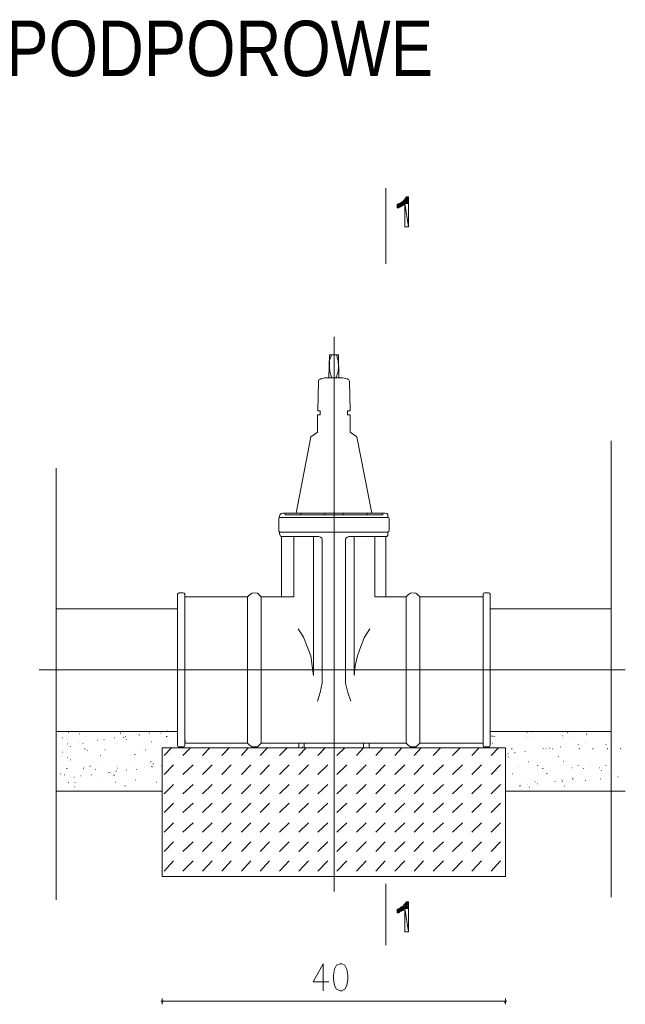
# Model space of a CAD drawing. Extents: x -34599 to 125690, y -105249 to 21518.
# Tile 19 of 64: x 64524 to 66163, y -39158 to -36494. Entities that reach past the tile are written whole.
import ezdxf

# ---------------------------------------------------------------- set-up
doc = ezdxf.new("R2010")
doc.units = 0
doc.header["$MEASUREMENT"] = 0
doc.layers.get('0').update_dxf_attribs({"linetype": 'CONTINUOUS'})
doc.layers.add('_S_EKO_teren', color=251, linetype='CONTINUOUS', lineweight=15)
doc.styles.add('ARIAL', font='ARIALN.TTF')

msp = doc.modelspace()

# ---------------------------------------------------------------- linework, layer by layer
at = {"color": 7, "linetype": 'Continuous', "lineweight": 15}
for points in [[(65514.92248, -37154.27457), (65514.92248, -36949.91213), (65514.92248, -36949.91213)], [(65374.83532, -37351.63265), (65374.83532, -38484.69052), (65374.83532, -38484.69052)], [(65349.29002, -37462.46631), (65387.19596, -37462.46631), (65386.37191, -37401.07517)], [(65360.00257, -37462.46631), (65362.06267, -37401.07517), (65362.06267, -37401.07517)], [(65362.06267, -37401.07517), (65386.37191, -37401.07517), (65386.37191, -37401.07517)], [(65367.41895, -37401.07517), (65362.06267, -37415.90793), (65362.06267, -37431.97675), (65363.29873, -37446.39749), (65367.41895, -37461.23025)], [(65374.83532, -37401.07517), (65374.83532, -38464.50148), (65374.83532, -38464.50148)], [(65374.83532, -37401.07517), (65374.83532, -38442.25235), (65374.83532, -38442.25235)], [(65380.1916, -37461.23025), (65385.13585, -37446.39749), (65386.37191, -37431.97675), (65385.13585, -37415.90793), (65381.01564, -37401.07517)], [(65338.98949, -37465.76248), (65349.29002, -37462.46631), (65349.29002, -37462.46631)], [(65374.83532, -37462.46631), (65397.9085, -37462.46631), (65409.44509, -37465.76248)], [(65387.19596, -37462.46631), (65374.83532, -37462.46631), (65374.83532, -37462.46631)], [(65330.33705, -37551.87487), (65332.39716, -37471.94279), (65332.39716, -37471.94279)], [(65338.98949, -37465.76248), (65335.69332, -37467.82258), (65333.63322, -37468.64662), (65332.39716, -37471.94279)], [(65418.09753, -37609.96984), (65418.09753, -37562.58742), (65410.68115, -37562.58742), (65410.68115, -37551.87487), (65418.09753, -37551.87487), (65416.03743, -37471.94279), (65414.80136, -37468.64662), (65412.74126, -37467.82258), (65409.44509, -37465.76248)], [(65329.51301, -37609.96984), (65329.51301, -37562.58742), (65336.92939, -37562.58742), (65336.92939, -37551.87487), (65330.33705, -37551.87487)], [(65272.24208, -37829.57706), (65311.38408, -37622.74249), (65329.51301, -37609.96984)], [(65435.81444, -37622.74249), (65418.09753, -37609.96984), (65418.09753, -37609.96984)], [(65476.1925, -37829.57706), (65435.81444, -37622.74249), (65435.81444, -37622.74249)], [(66124.71362, -37633.45504), (66124.71362, -38868.28211), (66124.71362, -38868.28211)], [(64622.4849, -37707.20681), (64622.4849, -38875.69848), (64622.4849, -38875.69848)], [(65374.83532, -38852.62531), (65374.83532, -37755.82529), (65374.83532, -37755.82529)], [(65235.57221, -37829.57706), (65232.27604, -37830.4011), (65228.97987, -37832.4612), (65226.91977, -37836.99344)], [(65226.91977, -37836.99344), (65226.91977, -37841.11365), (65226.91977, -37841.11365)], [(65235.57221, -37829.57706), (65464.24389, -37829.57706), (65464.24389, -37829.57706)], [(65241.75253, -37829.57706), (65241.75253, -37833.69727), (65374.83532, -37833.69727)], [(65284.19069, -37833.69727), (65284.19069, -37829.57706), (65284.19069, -37829.57706)], [(65349.29002, -37833.69727), (65349.29002, -37829.57706), (65399.14457, -37829.57706), (65399.14457, -37833.69727)], [(65506.68206, -37833.69727), (65374.83532, -37833.69727), (65374.83532, -37833.69727)], [(65512.86237, -37829.57706), (65463.41985, -37829.57706), (65463.41985, -37829.57706)], [(65464.24389, -37833.69727), (65464.24389, -37829.57706), (65464.24389, -37829.57706)], [(65506.68206, -37829.57706), (65506.68206, -37833.69727), (65506.68206, -37833.69727)], [(65520.27875, -37836.99344), (65520.27875, -37832.4612), (65516.98258, -37830.4011), (65512.86237, -37829.57706)], [(65520.27875, -37836.99344), (65520.27875, -37841.11365), (65522.33886, -37841.93769), (65523.57492, -37844.40981)], [(65228.97987, -37841.11365), (65224.85966, -37841.93769), (65224.85966, -37874.89937)], [(65228.97987, -37841.11365), (65374.83532, -37841.11365), (65374.83532, -37841.11365)], [(65520.27875, -37841.11365), (65374.83532, -37841.11365), (65374.83532, -37841.11365)], [(65523.57492, -37844.40981), (65523.57492, -37874.89937), (65523.57492, -37874.89937)], [(65224.85966, -37874.89937), (65224.85966, -37878.19554), (65228.97987, -37880.25565)], [(65226.91977, -37886.43596), (65226.91977, -37880.25565), (65226.91977, -37880.25565)], [(65226.91977, -37886.43596), (65230.21594, -37892.61628), (65235.57221, -37892.61628)], [(65374.83532, -37880.25565), (65228.97987, -37880.25565), (65228.97987, -37880.25565)], [(65374.83532, -37880.25565), (65520.27875, -37880.25565), (65520.27875, -37880.25565)], [(65514.09844, -37892.61628), (65516.98258, -37892.61628), (65520.27875, -37889.73213), (65520.27875, -37886.43596)], [(65520.27875, -37880.25565), (65522.33886, -37878.19554), (65523.57492, -37874.89937)], [(65520.27875, -37886.43596), (65520.27875, -37880.25565), (65520.27875, -37880.25565)], [(65232.27604, -38055.36459), (65232.27604, -37892.61628), (65232.27604, -37892.61628)], [(65333.63322, -37892.61628), (65235.57221, -37892.61628), (65235.57221, -37892.61628)], [(65265.23773, -38055.36459), (65265.23773, -37892.61628), (65265.23773, -37892.61628)], [(65318.80046, -37892.61628), (65318.80046, -38268.37947), (65315.50429, -38242.01012), (65311.38408, -38215.64077), (65301.9076, -38190.09547), (65291.60707, -38164.96219), (65277.59836, -38141.88901)], [(65329.51301, -38338.01102), (65336.92939, -38314.52582), (65341.87364, -38289.39254), (65341.87364, -37901.26872)], [(65341.87364, -37901.26872), (65341.0496, -37897.14851), (65337.75343, -37893.85234), (65333.63322, -37892.61628)], [(65414.80136, -37892.61628), (65410.68115, -37893.85234), (65406.56094, -37897.14851), (65405.32488, -37901.26872)], [(65405.32488, -37901.26872), (65405.32488, -38289.39254), (65411.5052, -38314.52582), (65420.15764, -38338.01102)], [(65414.80136, -37892.61628), (65514.09844, -37892.61628), (65514.09844, -37892.61628)], [(65471.66027, -38141.88901), (65456.82751, -38164.96219), (65446.52699, -38190.09547), (65437.87454, -38215.64077), (65431.69423, -38242.01012), (65428.39806, -38268.37947), (65428.39806, -37892.61628)], [(65471.66027, -38141.88901), (65456.82751, -38164.96219), (65446.52699, -38190.09547), (65437.87454, -38215.64077), (65431.69423, -38242.01012), (65428.39806, -38268.37947), (65428.39806, -37918.16158)], [(65484.43292, -38055.36459), (65484.43292, -37892.61628), (65484.43292, -37892.61628)], [(65514.92248, -38055.36459), (65514.92248, -37892.61628), (65514.92248, -37892.61628)], [(64954.98588, -38044.65204), (64952.92578, -38045.8881), (64950.86567, -38048.77225)], [(64950.86567, -38457.90915), (64950.86567, -38048.77225), (64950.86567, -38048.77225)], [(64965.28641, -38044.65204), (64954.98588, -38044.65204), (64954.98588, -38044.65204)], [(64970.64268, -38048.77225), (64968.58258, -38045.8881), (64965.28641, -38044.65204)], [(65177.47724, -38055.36459), (65172.12097, -38050.00832), (65166.7647, -38045.8881), (65158.52428, -38044.65204), (65153.168, -38045.8881), (65145.75162, -38050.00832), (65140.39535, -38055.36459), (64970.64268, -38055.36459)], [(64970.64268, -38457.90915), (64970.64268, -38048.77225), (64970.64268, -38048.77225)], [(65777.7919, -38055.36459), (65606.80317, -38055.36459), (65601.4469, -38050.00832), (65596.09062, -38045.8881), (65588.67424, -38044.65204), (65581.66989, -38045.8881), (65575.07755, -38050.00832), (65569.72128, -38055.36459)], [(65781.91211, -38044.65204), (65778.61595, -38045.8881), (65777.7919, -38048.77225)], [(65777.7919, -38457.90915), (65777.7919, -38048.77225), (65777.7919, -38048.77225)], [(65781.91211, -38044.65204), (65792.62466, -38044.65204), (65792.62466, -38044.65204)], [(65796.74487, -38048.77225), (65795.50881, -38045.8881), (65792.62466, -38044.65204)], [(65796.74487, -38457.90915), (65796.74487, -38048.77225), (65796.74487, -38048.77225)], [(65140.39535, -38451.72883), (65140.39535, -38055.36459), (65140.39535, -38055.36459)], [(65177.47724, -38451.72883), (65177.47724, -38055.36459), (65265.23773, -38055.36459)], [(65484.43292, -38055.36459), (65569.72128, -38055.36459), (65569.72128, -38451.72883)], [(65606.80317, -38451.72883), (65606.80317, -38055.36459), (65606.80317, -38055.36459)], [(64950.86567, -38087.91425), (64622.4849, -38087.91425), (64622.4849, -38087.91425)], [(65796.74487, -38087.91425), (66124.71362, -38087.91425), (66124.71362, -38087.91425)], [(64576.33854, -38253.54671), (66162.61956, -38253.54671), (66162.61956, -38253.54671)], [(64970.64268, -38378.80111), (64971.0547, -38378.80111), (64971.0547, -38378.80111)], [(64950.86567, -38420.00321), (64622.4849, -38420.00321), (64622.4849, -38420.00321)], [(64655.44658, -38423.29938), (64655.44658, -38422.88736), (64655.44658, -38422.88736)], [(64795.53374, -38424.53544), (64797.59384, -38424.53544), (64797.59384, -38424.53544)], [(64874.64178, -38424.53544), (64875.87784, -38424.53544), (64875.87784, -38424.53544)], [(64905.54336, -38424.53544), (64906.3674, -38424.53544), (64906.3674, -38424.53544)], [(64923.26026, -38419.17917), (64924.49632, -38419.17917), (64924.49632, -38419.17917)], [(64970.64268, -38412.58683), (64971.0547, -38412.58683), (64971.0547, -38412.58683)], [(65796.74487, -38420.00321), (66124.71362, -38420.00321), (66124.71362, -38420.00321)], [(65896.86598, -38423.29938), (65897.27801, -38422.88736), (65897.27801, -38422.88736)], [(65909.63864, -38421.23927), (65910.46268, -38421.23927), (65910.46268, -38421.23927)], [(66006.46358, -38423.29938), (66006.8756, -38422.88736), (66006.8756, -38422.88736)], [(66051.7859, -38421.23927), (66052.19792, -38420.82725), (66052.19792, -38420.82725)], [(64639.37776, -38436.89607), (64640.61383, -38436.89607), (64640.61383, -38436.89607)], [(64650.09031, -38438.95618), (64650.50233, -38438.95618), (64650.50233, -38438.95618)], [(64685.1121, -38448.43266), (64685.93614, -38448.43266), (64685.93614, -38448.43266)], [(64685.93614, -38426.59555), (64686.34816, -38426.18353), (64686.34816, -38426.18353)], [(64700.7689, -38434.01193), (64701.18092, -38433.59991), (64701.18092, -38433.59991)], [(64733.31856, -38443.48841), (64734.55462, -38443.48841), (64734.55462, -38443.48841)], [(64751.44749, -38441.42831), (64752.27153, -38441.42831), (64752.27153, -38441.42831)], [(64779.87694, -38436.89607), (64780.70098, -38436.89607), (64780.70098, -38436.89607)], [(64805.01022, -38436.07203), (64805.42224, -38435.66001), (64805.42224, -38435.66001)], [(64810.3665, -38434.01193), (64810.77852, -38433.59991), (64810.77852, -38433.59991)], [(64811.60256, -38441.42831), (64812.4266, -38441.42831), (64812.4266, -38441.42831)], [(64846.21233, -38428.65565), (64847.44839, -38428.65565), (64847.44839, -38428.65565)], [(64879.99805, -38448.43266), (64881.23411, -38448.43266), (64881.23411, -38448.43266)], [(64919.96409, -38434.01193), (64922.43622, -38434.01193), (64922.43622, -38434.01193)], [(64949.62961, -38438.95618), (64950.04163, -38438.95618), (64950.04163, -38438.95618)], [(64972.70279, -38446.37256), (64973.11481, -38446.37256), (64973.11481, -38446.37256)], [(65800.86508, -38432.77586), (65802.92519, -38432.77586), (65802.92519, -38432.77586)], [(65807.0454, -38434.01193), (65808.28146, -38434.01193), (65808.28146, -38434.01193)], [(65898.10205, -38434.01193), (65898.10205, -38433.59991), (65898.10205, -38433.59991)], [(65910.46268, -38432.77586), (65910.8747, -38432.36384), (65910.8747, -38432.36384)], [(65992.86689, -38431.5398), (65993.69093, -38431.5398), (65993.69093, -38431.5398)], [(66021.29634, -38432.77586), (66021.70836, -38432.36384), (66021.70836, -38432.36384)], [(66057.14217, -38427.41959), (66058.37823, -38427.41959), (66058.37823, -38427.41959)], [(64639.37776, -38476.03807), (64640.61383, -38476.03807), (64640.61383, -38476.03807)], [(64650.09031, -38477.27414), (64650.50233, -38476.86212), (64650.50233, -38476.86212)], [(64653.38648, -38453.78894), (64654.21052, -38453.78894), (64654.21052, -38453.78894)], [(64660.80286, -38460.38127), (64661.6269, -38460.38127), (64661.6269, -38460.38127)], [(64694.58858, -38451.72883), (64695.41262, -38451.72883), (64695.41262, -38451.72883)], [(64698.70879, -38466.56159), (64700.7689, -38466.56159), (64700.7689, -38466.56159)], [(64706.12517, -38471.91786), (64706.12517, -38471.50584), (64706.12517, -38471.50584)], [(64754.33163, -38469.85776), (64754.74365, -38469.44574), (64754.74365, -38469.44574)], [(64843.32818, -38469.85776), (64843.32818, -38469.44574), (64843.32818, -38469.44574)], [(64864.34125, -38469.85776), (64865.16529, -38469.85776), (64865.16529, -38469.85776)], [(64909.66357, -38812.65927), (64909.66357, -38464.50148), (64909.66357, -38464.50148)], [(64909.66357, -38464.50148), (65837.94698, -38464.50148), (65837.94698, -38464.50148)], [(64915.01984, -38484.69052), (64934.79685, -38464.50148), (64934.79685, -38464.50148)], [(64950.86567, -38457.90915), (64952.92578, -38461.20532), (64954.98588, -38461.20532)], [(64965.28641, -38461.20532), (64954.98588, -38461.20532), (64954.98588, -38461.20532)], [(64965.28641, -38461.20532), (64968.58258, -38461.20532), (64970.64268, -38457.90915)], [(64965.28641, -38484.69052), (64985.47544, -38464.50148), (64985.47544, -38464.50148)], [(64970.64268, -38451.72883), (65140.39535, -38451.72883), (65145.75162, -38457.08511), (65153.168, -38461.20532), (65166.7647, -38461.20532), (65172.12097, -38457.08511), (65177.47724, -38451.72883), (65508.74216, -38451.72883)], [(65018.0251, -38484.69052), (65038.21413, -38464.50148), (65038.21413, -38464.50148)], [(65070.76379, -38484.69052), (65090.12878, -38464.50148), (65090.12878, -38464.50148)], [(65123.50249, -38484.69052), (65141.63141, -38464.50148), (65141.63141, -38464.50148)], [(65174.18108, -38484.69052), (65194.37011, -38464.50148), (65194.37011, -38464.50148)], [(65226.91977, -38484.69052), (65247.1088, -38464.50148), (65247.1088, -38464.50148)], [(65278.83442, -38451.72883), (65278.83442, -38464.50148), (65293.66718, -38464.50148), (65293.66718, -38451.72883)], [(65278.83442, -38484.69052), (65298.61143, -38464.50148), (65298.61143, -38464.50148)], [(65288.3109, -38461.20532), (65289.13495, -38461.20532), (65289.13495, -38461.20532)], [(65330.33705, -38484.69052), (65350.52608, -38464.50148), (65350.52608, -38464.50148)], [(65382.2517, -38484.69052), (65403.26478, -38464.50148), (65403.26478, -38464.50148)], [(65434.9904, -38484.69052), (65453.94336, -38464.50148), (65453.94336, -38464.50148)], [(65453.94336, -38451.72883), (65453.94336, -38464.50148), (65469.60016, -38464.50148), (65469.60016, -38451.72883)], [(65487.72909, -38484.69052), (65506.68206, -38464.50148), (65506.68206, -38464.50148)], [(65508.74216, -38451.72883), (65569.72128, -38451.72883), (65575.07755, -38457.08511), (65581.66989, -38461.20532), (65596.09062, -38461.20532), (65601.4469, -38457.08511), (65606.80317, -38451.72883), (65777.7919, -38451.72883)], [(65539.23172, -38484.69052), (65558.18469, -38464.50148), (65558.18469, -38464.50148)], [(65591.14637, -38484.69052), (65610.09934, -38464.50148), (65610.09934, -38464.50148)], [(65642.649, -38484.69052), (65662.83803, -38464.50148), (65662.83803, -38464.50148)], [(65695.3877, -38484.69052), (65715.57673, -38464.50148), (65715.57673, -38464.50148)], [(65746.89033, -38484.69052), (65767.07936, -38464.50148), (65767.07936, -38464.50148)], [(65777.7919, -38457.90915), (65778.61595, -38461.20532), (65781.91211, -38461.20532)], [(65781.91211, -38461.20532), (65792.62466, -38461.20532), (65792.62466, -38461.20532)], [(65792.62466, -38461.20532), (65795.50881, -38461.20532), (65796.74487, -38457.90915)], [(65799.62902, -38484.69052), (65818.99401, -38464.50148), (65818.99401, -38464.50148)], [(65802.92519, -38451.72883), (65804.16125, -38451.72883), (65804.16125, -38451.72883)], [(65837.94698, -38812.65927), (65837.94698, -38464.50148), (65837.94698, -38464.50148)], [(65854.83984, -38466.56159), (65855.66388, -38466.56159), (65855.66388, -38466.56159)], [(65855.66388, -38466.56159), (65856.0759, -38466.14957), (65856.0759, -38466.14957)], [(65863.08026, -38478.09818), (65864.31632, -38478.09818), (65864.31632, -38478.09818)], [(65891.50971, -38473.97797), (65891.92173, -38473.56595), (65891.92173, -38473.56595)], [(65940.12819, -38466.56159), (65940.54022, -38466.14957), (65940.54022, -38466.14957)], [(65947.54457, -38466.56159), (65948.36862, -38466.56159), (65948.36862, -38466.56159)], [(65951.66478, -38459.14521), (65952.0768, -38458.73319), (65952.0768, -38458.73319)], [(65957.8451, -38465.32553), (65958.25712, -38465.32553), (65958.25712, -38465.32553)], [(65964.43744, -38466.56159), (65965.26148, -38466.56159), (65965.26148, -38466.56159)], [(65987.51061, -38461.20532), (65987.92264, -38461.20532), (65987.92264, -38461.20532)], [(66034.89303, -38455.025), (66035.30506, -38454.61298), (66035.30506, -38454.61298)], [(66038.1892, -38466.56159), (66038.60122, -38466.14957), (66038.60122, -38466.14957)], [(66074.03503, -38466.56159), (66075.2711, -38466.56159), (66075.2711, -38466.56159)], [(66109.88086, -38455.025), (66111.11693, -38455.025), (66111.11693, -38455.025)], [(66113.17703, -38466.56159), (66115.23714, -38466.56159), (66115.23714, -38466.56159)], [(66128.83383, -38451.72883), (66129.24585, -38451.72883), (66129.24585, -38451.72883)], [(66149.84691, -38466.56159), (66150.25893, -38466.14957), (66150.25893, -38466.14957)], [(64653.38648, -38491.69487), (64654.21052, -38491.69487), (64654.21052, -38491.69487)], [(64660.80286, -38497.05115), (64661.6269, -38497.05115), (64661.6269, -38497.05115)], [(64736.61473, -38500.34731), (64737.02675, -38499.93529), (64737.02675, -38499.93529)], [(64741.971, -38484.69052), (64742.79504, -38484.69052), (64742.79504, -38484.69052)], [(64834.67574, -38482.21839), (64835.9118, -38482.21839), (64835.9118, -38482.21839)], [(64877.93795, -38502.40742), (64879.17401, -38502.40742), (64879.17401, -38502.40742)], [(65838.77102, -38484.69052), (65840.00708, -38484.69052), (65840.00708, -38484.69052)], [(65845.36335, -38479.33424), (65845.36335, -38478.92222), (65845.36335, -38478.92222)], [(65845.36335, -38489.63477), (65846.1874, -38489.63477), (65846.1874, -38489.63477)], [(65900.16215, -38502.40742), (65900.9862, -38502.40742), (65900.9862, -38502.40742)], [(65982.15434, -38487.57466), (65982.56636, -38487.57466), (65982.56636, -38487.57466)], [(65994.92699, -38500.34731), (65996.16306, -38500.34731), (65996.16306, -38500.34731)], [(66070.73886, -38500.34731), (66071.15089, -38499.93529), (66071.15089, -38499.93529)], [(64650.09031, -38520.53635), (64652.15041, -38520.53635), (64652.15041, -38520.53635)], [(64695.41262, -38519.30028), (64697.47273, -38519.30028), (64697.47273, -38519.30028)], [(64713.54155, -38513.94401), (64715.60166, -38513.94401), (64715.60166, -38513.94401)], [(64727.96229, -38522.59645), (64729.19835, -38522.59645), (64729.19835, -38522.59645)], [(64765.04418, -38530.83687), (64766.28024, -38530.83687), (64766.28024, -38530.83687)], [(64783.99715, -38527.5407), (64785.23321, -38527.5407), (64785.23321, -38527.5407)], [(64787.29332, -38519.30028), (64788.11736, -38519.30028), (64788.11736, -38519.30028)], [(64812.4266, -38524.65656), (64813.66266, -38524.65656), (64813.66266, -38524.65656)], [(64825.19925, -38513.94401), (64825.61127, -38513.94401), (64825.61127, -38513.94401)], [(64840.03201, -38522.59645), (64840.85605, -38522.59645), (64840.85605, -38522.59645)], [(64861.04508, -38518.06422), (64861.4571, -38518.06422), (64861.4571, -38518.06422)], [(64879.17401, -38515.18007), (64879.99805, -38515.18007), (64879.99805, -38515.18007)], [(64882.05816, -38516.00411), (64883.29422, -38516.00411), (64883.29422, -38516.00411)], [(64884.11826, -38507.76369), (64885.35433, -38507.76369), (64885.35433, -38507.76369)], [(64907.60346, -38513.11997), (64908.4275, -38513.11997), (64908.4275, -38513.11997)], [(64915.01984, -38536.19315), (64940.15312, -38509.8238), (64940.15312, -38509.8238)], [(64965.28641, -38536.19315), (64992.89182, -38509.8238), (64992.89182, -38509.8238)], [(65018.0251, -38536.19315), (65044.39445, -38509.8238), (65044.39445, -38509.8238)], [(65070.76379, -38536.19315), (65096.3091, -38509.8238), (65096.3091, -38509.8238)], [(65123.50249, -38536.19315), (65149.04779, -38509.8238), (65149.04779, -38509.8238)], [(65174.18108, -38536.19315), (65199.72638, -38509.8238), (65199.72638, -38509.8238)], [(65226.91977, -38536.19315), (65253.28912, -38509.8238), (65253.28912, -38509.8238)], [(65278.83442, -38536.19315), (65305.20377, -38509.8238), (65305.20377, -38509.8238)], [(65330.33705, -38536.19315), (65357.94246, -38509.8238), (65357.94246, -38509.8238)], [(65382.2517, -38536.19315), (65408.62105, -38509.8238), (65408.62105, -38509.8238)], [(65434.9904, -38536.19315), (65461.35974, -38509.8238), (65461.35974, -38509.8238)], [(65487.72909, -38536.19315), (65512.86237, -38509.8238), (65512.86237, -38509.8238)], [(65539.23172, -38536.19315), (65565.60107, -38509.8238), (65565.60107, -38509.8238)], [(65591.14637, -38536.19315), (65616.27965, -38509.8238), (65616.27965, -38509.8238)], [(65642.649, -38536.19315), (65670.25441, -38509.8238), (65670.25441, -38509.8238)], [(65695.3877, -38536.19315), (65721.75704, -38509.8238), (65721.75704, -38509.8238)], [(65746.89033, -38536.19315), (65773.25967, -38509.8238), (65773.25967, -38509.8238)], [(65799.62902, -38536.19315), (65825.17432, -38509.8238), (65825.17432, -38509.8238)], [(65875.85291, -38518.06422), (65876.67695, -38518.06422), (65876.67695, -38518.06422)], [(65925.29544, -38511.8839), (65925.70746, -38511.47188), (65925.70746, -38511.47188)], [(65938.89213, -38520.53635), (65940.12819, -38520.53635), (65940.12819, -38520.53635)], [(66018.00017, -38518.06422), (66018.41219, -38518.06422), (66018.41219, -38518.06422)], [(66034.89303, -38511.8839), (66035.30506, -38511.47188), (66035.30506, -38511.47188)], [(66049.72579, -38520.53635), (66050.13781, -38520.12432), (66050.13781, -38520.12432)], [(66092.16396, -38518.06422), (66092.988, -38518.06422), (66092.988, -38518.06422)], [(66098.34427, -38525.4806), (66098.7563, -38525.4806), (66098.7563, -38525.4806)], [(66109.88086, -38511.8839), (66111.11693, -38511.8839), (66111.11693, -38511.8839)], [(66124.71362, -38520.53635), (66125.53766, -38520.53635), (66125.53766, -38520.53635)], [(64634.43351, -38534.95708), (64635.25755, -38534.95708), (64635.25755, -38534.95708)], [(64644.73404, -38537.42921), (64645.9701, -38537.42921), (64645.9701, -38537.42921)], [(64650.09031, -38551.84995), (64650.50233, -38551.84995), (64650.50233, -38551.84995)], [(64670.27934, -38543.60952), (64671.10338, -38543.60952), (64671.10338, -38543.60952)], [(64673.16349, -38558.44228), (64673.57551, -38558.03026), (64673.57551, -38558.03026)], [(64689.23231, -38540.31336), (64690.05635, -38540.31336), (64690.05635, -38540.31336)], [(64717.66176, -38537.42921), (64718.4858, -38537.42921), (64718.4858, -38537.42921)], [(64744.03111, -38551.84995), (64744.44313, -38551.84995), (64744.44313, -38551.84995)], [(64771.2245, -38532.89698), (64771.63652, -38532.89698), (64771.63652, -38532.89698)], [(64777.81683, -38538.25325), (64779.87694, -38538.25325), (64779.87694, -38538.25325)], [(64781.93704, -38557.20622), (64783.17311, -38557.20622), (64783.17311, -38557.20622)], [(64836.73584, -38551.0259), (64837.97191, -38551.0259), (64837.97191, -38551.0259)], [(64892.7707, -38557.20622), (64893.59475, -38557.20622), (64893.59475, -38557.20622)], [(65857.72399, -38534.95708), (65858.13601, -38534.95708), (65858.13601, -38534.95708)], [(65883.26929, -38556.38218), (65883.26929, -38555.97016), (65883.26929, -38555.97016)], [(65910.46268, -38551.0259), (65910.8747, -38550.61388), (65910.8747, -38550.61388)], [(65917.87906, -38556.38218), (65919.11512, -38556.38218), (65919.11512, -38556.38218)], [(65949.60468, -38534.13304), (65950.84074, -38534.13304), (65950.84074, -38534.13304)], [(65972.67786, -38555.14611), (65973.08988, -38554.73409), (65973.08988, -38554.73409)], [(65990.80678, -38551.84995), (65991.63082, -38551.84995), (65991.63082, -38551.84995)], [(65992.86689, -38555.14611), (65993.69093, -38555.14611), (65993.69093, -38555.14611)], [(66019.23623, -38547.72973), (66021.29634, -38547.72973), (66021.29634, -38547.72973)], [(66040.24931, -38534.95708), (66040.66133, -38534.95708), (66040.66133, -38534.95708)], [(66055.08207, -38553.08601), (66055.49409, -38552.67399), (66055.49409, -38552.67399)], [(66066.61865, -38551.84995), (66067.03068, -38551.84995), (66067.03068, -38551.84995)], [(66094.22406, -38547.72973), (66095.04811, -38547.72973), (66095.04811, -38547.72973)], [(66116.06118, -38534.95708), (66116.4732, -38534.95708), (66116.4732, -38534.95708)], [(66142.43053, -38542.37346), (66143.66659, -38542.37346), (66143.66659, -38542.37346)], [(64909.66357, -38581.51546), (64622.4849, -38581.51546), (64622.4849, -38581.51546)], [(64655.44658, -38558.44228), (64656.27063, -38558.44228), (64656.27063, -38558.44228)], [(64672.33945, -38569.97887), (64673.16349, -38569.97887), (64673.16349, -38569.97887)], [(64808.30639, -38566.6827), (64810.3665, -38566.6827), (64810.3665, -38566.6827)], [(64915.01984, -38588.93184), (64940.15312, -38563.79856), (64940.15312, -38563.79856)], [(64965.28641, -38588.93184), (64992.89182, -38563.79856), (64992.89182, -38563.79856)], [(65018.0251, -38588.93184), (65044.39445, -38563.79856), (65044.39445, -38563.79856)], [(65070.76379, -38588.93184), (65096.3091, -38563.79856), (65096.3091, -38563.79856)], [(65123.50249, -38588.93184), (65149.04779, -38563.79856), (65149.04779, -38563.79856)], [(65174.18108, -38588.93184), (65199.72638, -38563.79856), (65199.72638, -38563.79856)], [(65226.91977, -38588.93184), (65253.28912, -38563.79856), (65253.28912, -38563.79856)], [(65278.83442, -38588.93184), (65305.20377, -38563.79856), (65305.20377, -38563.79856)], [(65330.33705, -38588.93184), (65357.94246, -38563.79856), (65357.94246, -38563.79856)], [(65382.2517, -38588.93184), (65408.62105, -38563.79856), (65408.62105, -38563.79856)], [(65434.9904, -38588.93184), (65461.35974, -38563.79856), (65461.35974, -38563.79856)], [(65487.72909, -38588.93184), (65512.86237, -38563.79856), (65512.86237, -38563.79856)], [(65539.23172, -38588.93184), (65565.60107, -38563.79856), (65565.60107, -38563.79856)], [(65591.14637, -38588.93184), (65616.27965, -38563.79856), (65616.27965, -38563.79856)], [(65642.649, -38588.93184), (65670.25441, -38563.79856), (65670.25441, -38563.79856)], [(65695.3877, -38588.93184), (65721.75704, -38563.79856), (65721.75704, -38563.79856)], [(65746.89033, -38588.93184), (65773.25967, -38563.79856), (65773.25967, -38563.79856)], [(65799.62902, -38588.93184), (65825.17432, -38563.79856), (65825.17432, -38563.79856)], [(65837.94698, -38581.51546), (66162.61956, -38581.51546), (66162.61956, -38581.51546)], [(65876.67695, -38566.6827), (65878.73706, -38566.6827), (65878.73706, -38566.6827)], [(65896.86598, -38564.6226), (65897.27801, -38564.21058), (65897.27801, -38564.21058)], [(65902.22226, -38570.80291), (65903.0463, -38570.80291), (65903.0463, -38570.80291)], [(65924.47139, -38561.32643), (65925.29544, -38561.32643), (65925.29544, -38561.32643)], [(65998.22316, -38567.91877), (65998.22316, -38567.50674), (65998.22316, -38567.50674)], [(64915.01984, -38639.61043), (64940.15312, -38614.06512), (64940.15312, -38614.06512)], [(64965.28641, -38639.61043), (64992.89182, -38614.06512), (64992.89182, -38614.06512)], [(65018.0251, -38639.61043), (65044.39445, -38614.06512), (65044.39445, -38614.06512)], [(65070.76379, -38639.61043), (65096.3091, -38614.06512), (65096.3091, -38614.06512)], [(65123.50249, -38639.61043), (65149.04779, -38614.06512), (65149.04779, -38614.06512)], [(65174.18108, -38639.61043), (65199.72638, -38614.06512), (65199.72638, -38614.06512)], [(65226.91977, -38639.61043), (65253.28912, -38614.06512), (65253.28912, -38614.06512)], [(65278.83442, -38639.61043), (65305.20377, -38614.06512), (65305.20377, -38614.06512)], [(65330.33705, -38639.61043), (65357.94246, -38614.06512), (65357.94246, -38614.06512)], [(65382.2517, -38639.61043), (65408.62105, -38614.06512), (65408.62105, -38614.06512)], [(65434.9904, -38639.61043), (65461.35974, -38614.06512), (65461.35974, -38614.06512)], [(65487.72909, -38639.61043), (65512.86237, -38614.06512), (65512.86237, -38614.06512)], [(65539.23172, -38639.61043), (65565.60107, -38614.06512), (65565.60107, -38614.06512)], [(65591.14637, -38639.61043), (65616.27965, -38614.06512), (65616.27965, -38614.06512)], [(65642.649, -38639.61043), (65670.25441, -38614.06512), (65670.25441, -38614.06512)], [(65695.3877, -38639.61043), (65721.75704, -38614.06512), (65721.75704, -38614.06512)], [(65746.89033, -38639.61043), (65773.25967, -38614.06512), (65773.25967, -38614.06512)], [(65799.62902, -38639.61043), (65825.17432, -38614.06512), (65825.17432, -38614.06512)], [(64915.01984, -38692.34912), (64940.15312, -38666.80382), (64940.15312, -38666.80382)], [(64965.28641, -38692.34912), (64992.89182, -38666.80382), (64992.89182, -38666.80382)], [(65018.0251, -38692.34912), (65044.39445, -38666.80382), (65044.39445, -38666.80382)], [(65070.76379, -38692.34912), (65096.3091, -38666.80382), (65096.3091, -38666.80382)], [(65123.50249, -38692.34912), (65149.04779, -38666.80382), (65149.04779, -38666.80382)], [(65174.18108, -38692.34912), (65199.72638, -38666.80382), (65199.72638, -38666.80382)], [(65226.91977, -38692.34912), (65253.28912, -38666.80382), (65253.28912, -38666.80382)], [(65278.83442, -38692.34912), (65305.20377, -38666.80382), (65305.20377, -38666.80382)], [(65330.33705, -38692.34912), (65357.94246, -38666.80382), (65357.94246, -38666.80382)], [(65382.2517, -38692.34912), (65408.62105, -38666.80382), (65408.62105, -38666.80382)], [(65434.9904, -38692.34912), (65461.35974, -38666.80382), (65461.35974, -38666.80382)], [(65487.72909, -38692.34912), (65512.86237, -38666.80382), (65512.86237, -38666.80382)], [(65539.23172, -38692.34912), (65565.60107, -38666.80382), (65565.60107, -38666.80382)], [(65591.14637, -38692.34912), (65616.27965, -38666.80382), (65616.27965, -38666.80382)], [(65642.649, -38692.34912), (65670.25441, -38666.80382), (65670.25441, -38666.80382)], [(65695.3877, -38692.34912), (65721.75704, -38666.80382), (65721.75704, -38666.80382)], [(65746.89033, -38692.34912), (65773.25967, -38666.80382), (65773.25967, -38666.80382)], [(65799.62902, -38692.34912), (65825.17432, -38666.80382), (65825.17432, -38666.80382)], [(64915.01984, -38745.08781), (64940.15312, -38718.71847), (64940.15312, -38718.71847)], [(64965.28641, -38745.08781), (64992.89182, -38718.71847), (64992.89182, -38718.71847)], [(65018.0251, -38745.08781), (65044.39445, -38718.71847), (65044.39445, -38718.71847)], [(65070.76379, -38745.08781), (65096.3091, -38718.71847), (65096.3091, -38718.71847)], [(65123.50249, -38745.08781), (65149.04779, -38718.71847), (65149.04779, -38718.71847)], [(65174.18108, -38745.08781), (65199.72638, -38718.71847), (65199.72638, -38718.71847)], [(65226.91977, -38745.08781), (65253.28912, -38718.71847), (65253.28912, -38718.71847)], [(65278.83442, -38745.08781), (65305.20377, -38718.71847), (65305.20377, -38718.71847)], [(65330.33705, -38745.08781), (65357.94246, -38718.71847), (65357.94246, -38718.71847)], [(65382.2517, -38745.08781), (65408.62105, -38718.71847), (65408.62105, -38718.71847)], [(65434.9904, -38745.08781), (65461.35974, -38718.71847), (65461.35974, -38718.71847)], [(65487.72909, -38745.08781), (65512.86237, -38718.71847), (65512.86237, -38718.71847)], [(65539.23172, -38745.08781), (65565.60107, -38718.71847), (65565.60107, -38718.71847)], [(65591.14637, -38745.08781), (65616.27965, -38718.71847), (65616.27965, -38718.71847)], [(65642.649, -38745.08781), (65670.25441, -38718.71847), (65670.25441, -38718.71847)], [(65695.3877, -38745.08781), (65721.75704, -38718.71847), (65721.75704, -38718.71847)], [(65746.89033, -38745.08781), (65773.25967, -38718.71847), (65773.25967, -38718.71847)], [(65799.62902, -38745.08781), (65825.17432, -38718.71847), (65825.17432, -38718.71847)], [(64915.01984, -38797.82651), (64940.15312, -38770.2211), (64940.15312, -38770.2211)], [(64965.28641, -38797.82651), (64992.89182, -38770.2211), (64992.89182, -38770.2211)], [(65018.0251, -38797.82651), (65044.39445, -38770.2211), (65044.39445, -38770.2211)], [(65070.76379, -38797.82651), (65096.3091, -38770.2211), (65096.3091, -38770.2211)], [(65123.50249, -38797.82651), (65149.04779, -38770.2211), (65149.04779, -38770.2211)], [(65174.18108, -38797.82651), (65199.72638, -38770.2211), (65199.72638, -38770.2211)], [(65226.91977, -38797.82651), (65253.28912, -38770.2211), (65253.28912, -38770.2211)], [(65278.83442, -38797.82651), (65305.20377, -38770.2211), (65305.20377, -38770.2211)], [(65330.33705, -38797.82651), (65357.94246, -38770.2211), (65357.94246, -38770.2211)], [(65382.2517, -38797.82651), (65408.62105, -38770.2211), (65408.62105, -38770.2211)], [(65434.9904, -38797.82651), (65461.35974, -38770.2211), (65461.35974, -38770.2211)], [(65487.72909, -38797.82651), (65512.86237, -38770.2211), (65512.86237, -38770.2211)], [(65539.23172, -38797.82651), (65565.60107, -38770.2211), (65565.60107, -38770.2211)], [(65591.14637, -38797.82651), (65616.27965, -38770.2211), (65616.27965, -38770.2211)], [(65642.649, -38797.82651), (65670.25441, -38770.2211), (65670.25441, -38770.2211)], [(65695.3877, -38797.82651), (65721.75704, -38770.2211), (65721.75704, -38770.2211)], [(65746.89033, -38797.82651), (65773.25967, -38770.2211), (65773.25967, -38770.2211)], [(65799.62902, -38797.82651), (65825.17432, -38770.2211), (65825.17432, -38770.2211)], [(64909.66357, -38812.65927), (65837.94698, -38812.65927), (65837.94698, -38812.65927)], [(65514.92248, -38998.06873), (65514.92248, -38832.43628), (65514.92248, -38832.43628)], [(65360.00257, -39097.36581), (65317.97642, -39097.36581), (65345.16981, -39048.74732), (65345.16981, -39121.67505)], [(64909.66357, -39142.68812), (64909.66357, -39158.34492), (64909.66357, -39158.34492)], [(65837.94698, -39158.34492), (65837.94698, -39142.68812), (65837.94698, -39142.68812)], [(65833.41474, -39150.1045), (64905.54336, -39150.1045), (64905.54336, -39150.1045)], [(64912.54771, -39148.86844), (64908.4275, -39153.40067), (64908.4275, -39153.40067)], [(65833.41474, -39150.1045), (65842.06719, -39150.1045), (65842.06719, -39150.1045)], [(65835.47485, -39153.40067), (65840.00708, -39148.86844), (65840.00708, -39148.86844)]]:
    msp.add_lwpolyline(points, dxfattribs=at)
at = {"color": 7, "linetype": 'Continuous', "lineweight": 5}
for points in [[(65558.18469, -36986.582), (65576.31361, -36986.582), (65560.24479, -36985.75796)], [(65560.24479, -36985.75796), (65576.31361, -36985.75796), (65561.48086, -36984.5219)], [(65576.31361, -36986.582), (65560.24479, -36985.75796), (65576.31361, -36985.75796)], [(65561.48086, -36984.5219), (65576.31361, -36984.5219), (65563.54096, -36982.46179)], [(65576.31361, -36985.75796), (65561.48086, -36984.5219), (65576.31361, -36984.5219)], [(65563.54096, -36982.46179), (65576.31361, -36982.46179), (65565.60107, -36980.40169)], [(65576.31361, -36984.5219), (65563.54096, -36982.46179), (65576.31361, -36982.46179)], [(65565.60107, -36979.16563), (65576.31361, -36979.16563), (65567.66117, -36977.10552)], [(65565.60107, -36980.40169), (65576.31361, -36980.40169), (65565.60107, -36979.16563)], [(65576.31361, -36980.40169), (65565.60107, -36979.16563), (65576.31361, -36979.16563)], [(65576.31361, -36982.46179), (65565.60107, -36980.40169), (65576.31361, -36980.40169)], [(65567.66117, -36977.10552), (65576.31361, -36977.10552), (65568.89723, -36975.04541)], [(65576.31361, -36979.16563), (65567.66117, -36977.10552), (65576.31361, -36977.10552)], [(65568.89723, -36975.04541), (65576.31361, -36975.04541), (65569.72128, -36972.98531)], [(65576.31361, -36977.10552), (65568.89723, -36975.04541), (65576.31361, -36975.04541)], [(65576.31361, -36975.04541), (65569.72128, -36972.98531), (65576.31361, -36972.98531)], [(65545.41204, -36993.17434), (65563.54096, -36993.17434), (65548.7082, -36993.17434)], [(65545.41204, -36993.99838), (65563.54096, -36993.99838), (65545.41204, -36993.17434)], [(65563.54096, -36993.99838), (65545.41204, -36993.17434), (65563.54096, -36993.17434)], [(65545.41204, -36995.23445), (65561.48086, -36995.23445), (65545.41204, -36993.99838)], [(65561.48086, -36995.23445), (65545.41204, -36993.99838), (65563.54096, -36993.99838)], [(65545.41204, -36996.05849), (65560.24479, -36996.05849), (65545.41204, -36995.23445)], [(65560.24479, -36996.05849), (65545.41204, -36995.23445), (65561.48086, -36995.23445)], [(65545.41204, -36997.29455), (65558.18469, -36997.29455), (65545.41204, -36996.05849)], [(65558.18469, -36997.29455), (65545.41204, -36996.05849), (65560.24479, -36996.05849)], [(65545.41204, -36998.11859), (65557.36065, -36998.11859), (65545.41204, -36997.29455)], [(65557.36065, -36998.11859), (65545.41204, -36997.29455), (65558.18469, -36997.29455)], [(65545.41204, -36999.35466), (65555.30054, -36999.35466), (65545.41204, -36998.11859)], [(65555.30054, -36999.35466), (65545.41204, -36998.11859), (65557.36065, -36998.11859)], [(65545.41204, -37000.59072), (65552.82841, -37000.59072), (65545.41204, -36999.35466)], [(65552.82841, -37000.59072), (65545.41204, -36999.35466), (65555.30054, -36999.35466)], [(65545.41204, -37000.59072), (65550.76831, -37000.59072)], [(65550.76831, -37000.59072), (65545.41204, -37000.59072), (65552.82841, -37000.59072)], [(65545.41204, -37002.65082), (65548.7082, -37002.65082), (65545.41204, -37000.59072)], [(65548.7082, -37002.65082), (65545.41204, -37000.59072), (65550.76831, -37000.59072)], [(65545.41204, -37002.65082), (65547.88416, -37002.65082)], [(65547.88416, -37002.65082), (65545.41204, -37002.65082), (65548.7082, -37002.65082)], [(65548.7082, -36993.17434), (65565.60107, -36993.17434), (65550.76831, -36991.11424)], [(65563.54096, -36993.17434), (65548.7082, -36993.17434), (65565.60107, -36993.17434)], [(65552.82841, -36989.87817), (65550.76831, -36991.11424), (65565.60107, -36991.11424)], [(65565.60107, -36993.17434), (65550.76831, -36991.11424), (65565.60107, -36991.11424)], [(65552.82841, -36989.87817), (65576.31361, -36989.87817), (65555.30054, -36989.87817)], [(65565.60107, -36991.11424), (65576.31361, -36991.11424), (65552.82841, -36989.87817)], [(65576.31361, -36991.11424), (65552.82841, -36989.87817), (65576.31361, -36989.87817)], [(65555.30054, -36989.87817), (65576.31361, -36989.87817), (65556.12458, -36987.81807)], [(65576.31361, -36989.87817), (65555.30054, -36989.87817)], [(65556.12458, -36987.81807), (65576.31361, -36987.81807), (65558.18469, -36986.582)], [(65576.31361, -36989.87817), (65556.12458, -36987.81807), (65576.31361, -36987.81807)], [(65576.31361, -36987.81807), (65558.18469, -36986.582), (65576.31361, -36986.582)], [(65565.60107, -37054.15345), (65576.31361, -37054.15345), (65565.60107, -36991.11424)], [(65576.31361, -37054.15345), (65565.60107, -36991.11424), (65576.31361, -36991.11424)], [(65545.41204, -38901.24379), (65563.54096, -38901.24379), (65548.7082, -38900.00773)], [(65545.41204, -38903.30389), (65561.48086, -38903.30389), (65545.41204, -38901.24379)], [(65561.48086, -38903.30389), (65545.41204, -38901.24379), (65563.54096, -38901.24379)], [(65545.41204, -38904.12794), (65560.24479, -38904.12794), (65545.41204, -38903.30389)], [(65560.24479, -38904.12794), (65545.41204, -38903.30389), (65561.48086, -38903.30389)], [(65545.41204, -38904.12794), (65558.18469, -38904.12794)], [(65558.18469, -38904.12794), (65545.41204, -38904.12794), (65560.24479, -38904.12794)], [(65545.41204, -38906.60006), (65557.36065, -38906.60006), (65545.41204, -38904.12794)], [(65557.36065, -38906.60006), (65545.41204, -38904.12794), (65558.18469, -38904.12794)], [(65548.7082, -38900.00773), (65565.60107, -38900.00773), (65550.76831, -38899.18368)], [(65563.54096, -38901.24379), (65548.7082, -38900.00773), (65565.60107, -38900.00773)], [(65552.82841, -38897.94762), (65550.76831, -38899.18368), (65565.60107, -38899.18368)], [(65565.60107, -38900.00773), (65550.76831, -38899.18368), (65565.60107, -38899.18368)], [(65552.82841, -38897.94762), (65576.31361, -38897.94762), (65555.30054, -38896.71156)], [(65565.60107, -38899.18368), (65576.31361, -38899.18368), (65552.82841, -38897.94762)], [(65576.31361, -38899.18368), (65552.82841, -38897.94762), (65576.31361, -38897.94762)], [(65555.30054, -38896.71156), (65576.31361, -38896.71156), (65556.12458, -38894.65145)], [(65576.31361, -38897.94762), (65555.30054, -38896.71156), (65576.31361, -38896.71156)], [(65556.12458, -38894.65145), (65576.31361, -38894.65145), (65558.18469, -38893.82741)], [(65576.31361, -38896.71156), (65556.12458, -38894.65145), (65576.31361, -38894.65145)], [(65558.18469, -38893.82741), (65576.31361, -38893.82741), (65560.24479, -38893.82741)], [(65576.31361, -38894.65145), (65558.18469, -38893.82741), (65576.31361, -38893.82741)], [(65560.24479, -38893.82741), (65576.31361, -38893.82741), (65561.48086, -38891.76731)], [(65576.31361, -38893.82741), (65560.24479, -38893.82741)], [(65561.48086, -38891.76731), (65576.31361, -38891.76731), (65563.54096, -38888.47114)], [(65576.31361, -38893.82741), (65561.48086, -38891.76731), (65576.31361, -38891.76731)], [(65563.54096, -38888.47114), (65576.31361, -38888.47114), (65565.60107, -38888.47114)], [(65576.31361, -38891.76731), (65563.54096, -38888.47114), (65576.31361, -38888.47114)], [(65565.60107, -38886.41103), (65576.31361, -38886.41103), (65567.66117, -38884.35093)], [(65565.60107, -38888.47114), (65576.31361, -38888.47114), (65565.60107, -38886.41103)], [(65576.31361, -38888.47114), (65565.60107, -38886.41103), (65576.31361, -38886.41103)], [(65576.31361, -38888.47114), (65565.60107, -38888.47114)], [(65565.60107, -38962.2229), (65576.31361, -38962.2229), (65565.60107, -38899.18368)], [(65576.31361, -38962.2229), (65565.60107, -38899.18368), (65576.31361, -38899.18368)], [(65567.66117, -38884.35093), (65576.31361, -38884.35093), (65568.89723, -38883.11486)], [(65576.31361, -38886.41103), (65567.66117, -38884.35093), (65576.31361, -38884.35093)], [(65568.89723, -38883.11486), (65576.31361, -38883.11486), (65569.72128, -38881.05476)], [(65576.31361, -38884.35093), (65568.89723, -38883.11486), (65576.31361, -38883.11486)], [(65576.31361, -38883.11486), (65569.72128, -38881.05476), (65576.31361, -38881.05476)], [(65545.41204, -38907.42411), (65552.82841, -38907.42411), (65545.41204, -38906.60006)], [(65552.82841, -38907.42411), (65545.41204, -38906.60006), (65555.30054, -38906.60006)], [(65545.41204, -38909.48421), (65550.76831, -38909.48421), (65545.41204, -38907.42411)], [(65550.76831, -38909.48421), (65545.41204, -38907.42411), (65552.82841, -38907.42411)], [(65545.41204, -38909.48421), (65548.7082, -38909.48421)], [(65548.7082, -38909.48421), (65545.41204, -38909.48421), (65550.76831, -38909.48421)], [(65545.41204, -38910.72027), (65547.88416, -38910.72027), (65545.41204, -38909.48421)], [(65547.88416, -38910.72027), (65545.41204, -38909.48421), (65548.7082, -38909.48421)]]:
    msp.add_lwpolyline(points, close=True, dxfattribs=at)
at = {"color": 7, "linetype": 'Continuous', "lineweight": 15}
for points in [[(64828.49542, -38431.5398), (64828.49542, -38431.5398)], [(64655.44658, -38461.20532), (64655.44658, -38461.20532)], [(64785.23321, -38451.72883), (64785.23321, -38451.72883)], [(65945.48447, -38451.72883), (65945.48447, -38451.72883)], [(66053.02196, -38451.72883), (66053.02196, -38451.72883)], [(66024.59251, -38525.4806), (66024.59251, -38525.4806)], [(66067.85472, -38542.37346), (66067.85472, -38542.37346)], [(65390.49212, -39048.74732), (65381.01564, -39052.04349), (65375.65937, -39063.58008), (65372.77522, -39079.23688), (65372.77522, -39089.94943), (65375.65937, -39107.66633), (65381.01564, -39117.55484), (65390.49212, -39121.67505), (65395.8484, -39121.67505), (65403.26478, -39117.55484), (65408.62105, -39107.66633), (65411.5052, -39089.94943), (65411.5052, -39079.23688), (65408.62105, -39063.58008), (65403.26478, -39052.04349), (65395.8484, -39048.74732)]]:
    msp.add_lwpolyline(points, close=True, dxfattribs=at)

# ---------------------------------------------------------------- texts
at = {"layer": '_S_EKO_teren', "color": 0, "style": 'ARIAL'}
msp.add_text('BLOKI PODPOROWE', height=150, dxfattribs=at).set_placement((63933.12854, -36646.30449))

doc.saveas('drawing.dxf')
